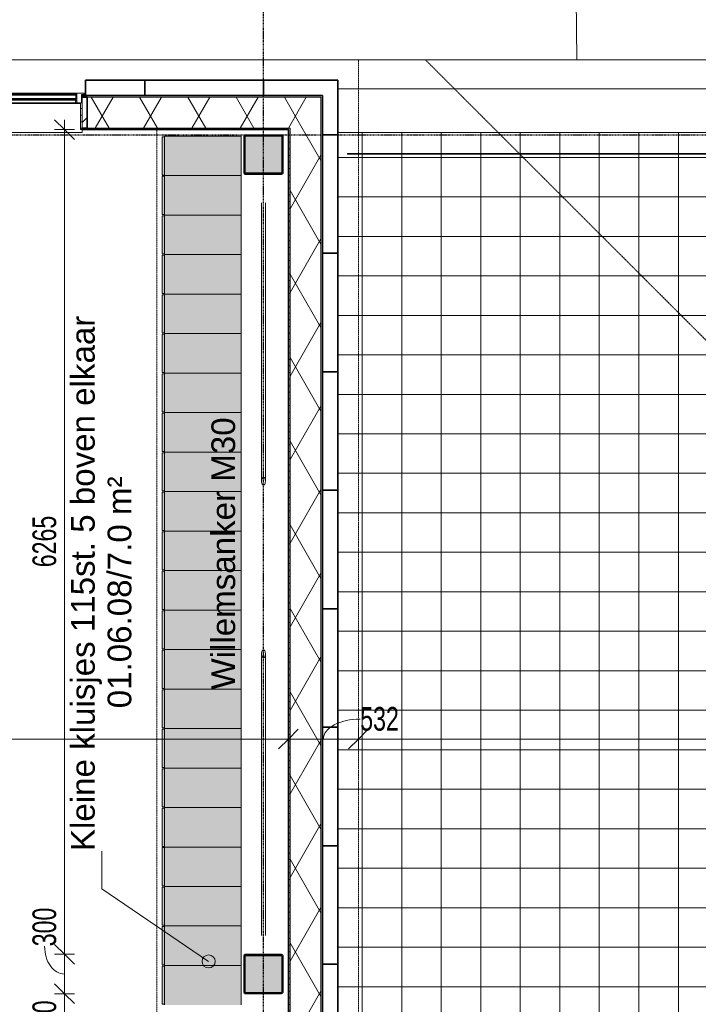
# Model space of a CAD drawing. Header units: millimetres. Extents: x -80560 to 110805, y -11020 to 52719.
# Tile 181 of 184: x 81644 to 86796, y 41195 to 48675. Entities that reach past the tile are written whole.
import ezdxf

# ---------------------------------------------------------------- set-up
doc = ezdxf.new("R2010")
doc.units = ezdxf.units.MM
for name, pattern in [('CENTER2', [20, 8, -4, 4, -4]), ('DASHED2', [6, 4, -2]), ('DASHED2-1', [3, 2, -1])]:
    doc.linetypes.add(name, pattern=pattern)
for name, color, linetype, lineweight in [('A-ANNO-DIMS', 211, 'Continuous', 9), ('A-ANNO-DIMS-100', 211, 'Continuous', 9), ('A-AREA', 32, 'DASHED2', 18), ('A-AREA-IDEN', 2, 'Continuous', 9), ('A-DETL-HDLN', 90, 'DASHED2', 18), ('A-DETL-MBND', 5, 'Continuous', 18), ('A-FLOR-HRAL', 11, 'Continuous', 18), ('A-FLOR-OVHD', 1, 'DASHED2-1', 18), ('A-FLOR-PATT', 8, 'Continuous', 18), ('A-GENM', 13, 'Continuous', 18), ('A-GLAZ', 151, 'Continuous', 18), ('A-GLAZ-SILL', 1, 'Continuous', 18), ('A-WALL', 113, 'Continuous', 35), ('A-WALL-PATT', 111, 'Continuous', 35), ('S-BEAM', 12, 'Continuous', 18), ('S-BEAM-IDEN', 2, 'Continuous', 9), ('S-COLS', 52, 'Continuous', 18), ('S-GRID', 1, 'Continuous', 9)]:
    doc.layers.add(name, color=color, linetype=linetype, lineweight=lineweight)
doc.styles.add('Arial', font='arial.ttf', dxfattribs={"height": 180})
doc.styles.add('Arial_5', font='arial.ttf', dxfattribs={"width": 0.7, "height": 180})
doc.dimstyles.new('n3o_1_8', dxfattribs={"dimscale": 304.8, "dimtxt": 183.646692, "dimasz": 0.492126, "dimexe": 0.246063, "dimexo": 0.0625, "dimgap": 0.032808, "dimtad": 1, "dimdec": 0, "dimdsep": 46, "dimtxsty": 'Arial_5', "dimblk1": 'OBLIQUE', "dimblk2": 'OBLIQUE', "dimsah": 1, "dimcen": 0.09, "dimdle": 0.246063, "dimazin": 0, "dimtfac": 1, "dimtdec": 4, "dimtix": 1, "dimtmove": 0, "dimatfit": 3, "dimfxl": 0.246063, "dimfxlon": 1, "dimtvp": 1, "dimtolj": 1, "dimtzin": 0, "dimarcsym": 2})
doc.dimstyles.new('n3o_1_8_2', dxfattribs={"dimscale": 304.8, "dimtxt": 183.646692, "dimasz": 0.492126, "dimexe": 0.246063, "dimexo": 0.0625, "dimgap": 0.032808, "dimtad": 1, "dimdec": 0, "dimdsep": 46, "dimtxsty": 'Arial_5', "dimblk1": 'OBLIQUE', "dimblk2": 'OBLIQUE', "dimsah": 1, "dimcen": 0.09, "dimdle": 0.246063, "dimazin": 0, "dimtfac": 1, "dimtdec": 4, "dimtix": 1, "dimtmove": 1, "dimatfit": 3, "dimfxl": 0.246063, "dimfxlon": 1, "dimtvp": 1, "dimtolj": 1, "dimtzin": 0, "dimarcsym": 2})
pattern_1 = [(45, (0, 0), (-99.99975, 99.99975), []), (45, (85, 0), (-99.99975, 99.99975), []), (45, (90, 0), (-99.99975, 99.99975), []), (45, (95, 0), (-99.99975, 99.99975), []), (45, (100, 0), (-99.99975, 99.99975), []), (45, (105, 0), (-99.99975, 99.99975), []), (45, (110, 0), (-99.99975, 99.99975), []), (45, (115, 0), (-99.99975, 99.99975), [])]
pattern_2 = [(60, (24894.82, 0), (-274.963, 158.75), []), (120, (24894.82, 0), (-274.963, -158.75), [])]

# ---------------------------------------------------------------- blocks, each defined once
blk = doc.blocks.new('Leonardo College_EHA_1489_R18_CF_situatie_2020_rvt-1-DO_01 eerste verdieping')
at = {"layer": 'A-DETL-MBND', "color": 254}
for p, q in [((60968.4, 49580.6), (60979.2, 48371)), ((60979.2, 48371), (60968.4, 49580.6))]:
    blk.add_line(p, q, dxfattribs=at)
blk = doc.blocks.new('NLRS_28_SCO_UN_staalkolom koker betongevuld_gen_CGA - kolom A-V324-DO_01 eerste verdieping')
at = {"layer": 'S-COLS', "lineweight": 5}
h = blk.add_hatch(dxfattribs=at)
h.set_pattern_fill('FP_139', color=256, style=0, pattern_type=2)
h.set_pattern_definition([(45, (-58600, -47650), (-99.99975, 99.99975), []), (45, (-58515, -47650), (-99.99975, 99.99975), []), (45, (-58510, -47650), (-99.99975, 99.99975), []), (45, (-58505, -47650), (-99.99975, 99.99975), []), (45, (-58500, -47650), (-99.99975, 99.99975), []), (45, (-58495, -47650), (-99.99975, 99.99975), []), (45, (-58490, -47650), (-99.99975, 99.99975), []), (45, (-58485, -47650), (-99.99975, 99.99975), [])])
h.paths.add_polyline_path([(-138, -150), (138, -150), (146.5, -146.5), (150, -138), (150, 138), (146.5, 146.5), (138, 150), (-138, 150), (-146.5, 146.5), (-150, 138), (-150, -138), (-146.5, -146.5)], flags=0)
h.paths.add_polyline_path([(-134, -142), (-139.7, -139.7), (-142, -134), (-142, 134), (-139.7, 139.7), (-134, 142), (134, 142), (139.7, 139.7), (142, 134), (142, -134), (139.7, -139.7), (134, -142), (89.2, -142)], flags=0)
at = {"layer": 'S-COLS', "lineweight": 9}
blk.add_hatch(color=256, dxfattribs=at).paths.add_polyline_path([(134, -142), (139.7, -139.7), (142, -134), (142, 134), (139.7, 139.7), (134, 142), (-134, 142), (-139.7, 139.7), (-142, 134), (-142, -134), (-139.7, -139.7), (-134, -142), (89.2, -142)], flags=0)
at = {"layer": 'S-COLS'}
for p, q in [((138, 150), (-138, 150)), ((-150, 138), (-150, -138)), ((-142, -134), (-142, 134)), ((-134, 142), (134, 142)), ((142, 134), (142, -134)), ((150, -138), (150, 138)), ((134, -142), (-134, -142)), ((-138, -150), (138, -150))]:
    blk.add_line(p, q, dxfattribs=at)
at = {"layer": 'S-COLS', "lineweight": 35}
for p, q in [((-142, 134), (-142, -134)), ((134, 142), (-134, 142)), ((142, -134), (142, 134)), ((-134, -142), (134, -142))]:
    blk.add_line(p, q, dxfattribs=at)
at = {"layer": 'S-COLS'}
for centre, radius, start, end in [((-138, 138), 12, 90, 180), ((138, 138), 12, 0, 90), ((-134, 134), 8, 90, 180), ((134, 134), 8, 0, 90), ((-138, -138), 12, 180, 270), ((-134, -134), 8, 180, 270), ((134, -134), 8, 270, 0), ((138, -138), 12, 270, 360)]:
    blk.add_arc(centre, radius, start, end, dxfattribs=at)
at = {"layer": 'S-COLS', "lineweight": 35}
for centre, start, end in [((-134, 134), 90, 180), ((134, 134), 360, 90), ((-134, -134), 180, 270), ((134, -134), 270, 360)]:
    blk.add_arc(centre, 8, start, end, dxfattribs=at)
blk = doc.blocks.new('NLRS_28_SCO_UN_staalkolom koker betongevuld_gen_CGA - kolom A-1207010-DO_01 eerste verdieping')
at = {"layer": 'S-COLS', "lineweight": 5}
h = blk.add_hatch(dxfattribs=at)
h.set_pattern_fill('FP_140', color=256, style=0, pattern_type=2)
h.set_pattern_definition([(45, (-58600, -41425), (-99.99975, 99.99975), []), (45, (-58515, -41425), (-99.99975, 99.99975), []), (45, (-58510, -41425), (-99.99975, 99.99975), []), (45, (-58505, -41425), (-99.99975, 99.99975), []), (45, (-58500, -41425), (-99.99975, 99.99975), []), (45, (-58495, -41425), (-99.99975, 99.99975), []), (45, (-58490, -41425), (-99.99975, 99.99975), []), (45, (-58485, -41425), (-99.99975, 99.99975), [])])
h.paths.add_polyline_path([(138, -150), (146.5, -146.5), (150, -138), (150, 138), (146.5, 146.5), (138, 150), (-138, 150), (-146.5, 146.5), (-150, 138), (-150, -138), (-146.5, -146.5), (-138, -150), (89.2, -150)], flags=0)
h.paths.add_polyline_path([(89.2, -142), (-134, -142), (-139.7, -139.7), (-142, -134), (-142, 134), (-139.7, 139.7), (-134, 142), (134, 142), (139.7, 139.7), (142, 134), (142, -134), (139.7, -139.7), (134, -142)], flags=0)
at = {"layer": 'S-COLS', "lineweight": 9}
blk.add_hatch(color=256, dxfattribs=at).paths.add_polyline_path([(89.2, -142), (134, -142), (139.7, -139.7), (142, -134), (142, 134), (139.7, 139.7), (134, 142), (-134, 142), (-139.7, 139.7), (-142, 134), (-142, -134), (-139.7, -139.7), (-134, -142)], flags=0)
at = {"layer": 'S-COLS'}
for p, q in [((138, 150), (-138, 150)), ((-150, 138), (-150, -138)), ((-142, -134), (-142, 134)), ((-134, 142), (134, 142)), ((142, 134), (142, -134)), ((150, -138), (150, 138)), ((134, -142), (-134, -142)), ((-138, -150), (138, -150))]:
    blk.add_line(p, q, dxfattribs=at)
at = {"layer": 'S-COLS', "lineweight": 35}
for p, q in [((-142, 134), (-142, -134)), ((134, 142), (-134, 142)), ((142, -134), (142, 134)), ((-134, -142), (134, -142))]:
    blk.add_line(p, q, dxfattribs=at)
at = {"layer": 'S-COLS'}
for centre, radius, start, end in [((-138, 138), 12, 90, 180), ((138, 138), 12, 0, 90), ((-134, 134), 8, 90, 180), ((134, 134), 8, 0, 90), ((-138, -138), 12, 180, 270), ((-134, -134), 8, 180, 270), ((134, -134), 8, 270, 0), ((138, -138), 12, 270, 360)]:
    blk.add_arc(centre, radius, start, end, dxfattribs=at)
at = {"layer": 'S-COLS', "lineweight": 35}
for centre, start, end in [((-134, 134), 90, 180), ((134, 134), 360, 90), ((-134, -134), 180, 270), ((134, -134), 270, 360)]:
    blk.add_arc(centre, 8, start, end, dxfattribs=at)
blk = doc.blocks.new('NLRS_28_SF_UN_staalprofiel staaf_gen_CGA - Willemsanker M30-1203818-DO_01 eerste verdieping')
at = {"layer": 'S-BEAM', "lineweight": 5}
h = blk.add_hatch(dxfattribs=at)
h.set_pattern_fill('FP_156', color=256, style=0, pattern_type=2)
h.set_pattern_definition(pattern_1)
h.paths.add_polyline_path([(58597.2, 43828.3), (58602.8, 43828.3), (58607.9, 43832.4), (58612, 43839.8), (58614.4, 43849.8), (58614.9, 43860.9), (58613.4, 43871.6), (58610.1, 43880.4), (58605.4, 43886.3), (58602.8, 43887.8), (58597.2, 43887.8), (58592.1, 43883.8), (58588, 43876.3), (58585.6, 43866.4), (58585.1, 43855.3), (58586.6, 43844.6), (58589.9, 43835.7), (58594.6, 43829.9)], flags=0)
h = blk.add_hatch(dxfattribs=at)
h.set_pattern_fill('FP_156', color=256, style=0, pattern_type=2)
h.set_pattern_definition(pattern_1)
h.paths.add_polyline_path([(58597.2, 43828.3), (58602.8, 43828.3), (58607.9, 43832.4), (58612, 43839.8), (58614.4, 43849.8), (58614.9, 43860.9), (58613.4, 43871.6), (58610.1, 43880.4), (58605.4, 43886.3), (58602.8, 43887.8), (58597.2, 43887.8), (58592.1, 43883.8), (58588, 43876.3), (58585.6, 43866.4), (58585.1, 43855.3), (58586.6, 43844.6), (58589.9, 43835.7), (58594.6, 43829.9)], flags=0)
at = {"layer": 'S-BEAM', "lineweight": 9}
for p, q in [((58585, 43858.1), (58585, 41716.9)), ((58585, 43858.1), (58585, 41716.9)), ((58615, 41716.9), (58615, 43858.1)), ((58615, 41716.9), (58615, 43858.1))]:
    blk.add_line(p, q, dxfattribs=at)
at = {"layer": 'S-BEAM', "flags": 128}
for points in [[(58600, 43888.3), (58597.2, 43887.8), (58594.6, 43886.3), (58592.1, 43883.8), (58589.9, 43880.4), (58588, 43876.3), (58586.6, 43871.6), (58585.6, 43866.4), (58585.1, 43860.9), (58585.1, 43855.3), (58585.6, 43849.8), (58586.6, 43844.6), (58588, 43839.8), (58589.9, 43835.7), (58592.1, 43832.4), (58594.6, 43829.9), (58597.2, 43828.3), (58600, 43827.8)], [(58600, 43888.3), (58597.2, 43887.8), (58594.6, 43886.3), (58592.1, 43883.8), (58589.9, 43880.4), (58588, 43876.3), (58586.6, 43871.6), (58585.6, 43866.4), (58585.1, 43860.9), (58585.1, 43855.3), (58585.6, 43849.8), (58586.6, 43844.6), (58588, 43839.8), (58589.9, 43835.7), (58592.1, 43832.4), (58594.6, 43829.9), (58597.2, 43828.3), (58600, 43827.8)], [(58600, 43827.8), (58602.8, 43828.3), (58605.4, 43829.9), (58607.9, 43832.4), (58610.1, 43835.7), (58612, 43839.8), (58613.4, 43844.6), (58614.4, 43849.8), (58614.9, 43855.3), (58614.9, 43860.9), (58614.4, 43866.4), (58613.4, 43871.6), (58612, 43876.3), (58610.1, 43880.4), (58607.9, 43883.8), (58605.4, 43886.3), (58602.8, 43887.8), (58600, 43888.3)], [(58600, 43827.8), (58602.8, 43828.3), (58605.4, 43829.9), (58607.9, 43832.4), (58610.1, 43835.7), (58612, 43839.8), (58613.4, 43844.6), (58614.4, 43849.8), (58614.9, 43855.3), (58614.9, 43860.9), (58614.4, 43866.4), (58613.4, 43871.6), (58612, 43876.3), (58610.1, 43880.4), (58607.9, 43883.8), (58605.4, 43886.3), (58602.8, 43887.8), (58600, 43888.3)]]:
    blk.add_lwpolyline(points, dxfattribs=at)
blk = doc.blocks.new('NLRS_28_SF_UN_staalprofiel staaf_gen_CGA - Willemsanker M30-1253668-DO_01 eerste verdieping')
at = {"layer": 'S-BEAM', "lineweight": 9}
for p, q in [((58585, 47282.6), (58585, 45168.6)), ((58585, 47282.6), (58585, 45168.6)), ((58615, 45168.6), (58615, 47282.6)), ((58615, 45168.6), (58615, 47282.6))]:
    blk.add_line(p, q, dxfattribs=at)
at = {"layer": 'S-BEAM', "flags": 128}
for points in [[(58600, 45198.6), (58597.2, 45198.1), (58594.6, 45196.6), (58592.1, 45194.1), (58589.9, 45190.8), (58588, 45186.7), (58586.6, 45182), (58585.6, 45176.8), (58585.1, 45171.4), (58585.1, 45165.9), (58585.6, 45160.4), (58586.6, 45155.3), (58588, 45150.6), (58589.9, 45146.5), (58592.1, 45143.2), (58594.6, 45140.7), (58597.2, 45139.2), (58600, 45138.7)], [(58600, 45198.6), (58597.2, 45198.1), (58594.6, 45196.6), (58592.1, 45194.1), (58589.9, 45190.8), (58588, 45186.7), (58586.6, 45182), (58585.6, 45176.8), (58585.1, 45171.4), (58585.1, 45165.9), (58585.6, 45160.4), (58586.6, 45155.3), (58588, 45150.6), (58589.9, 45146.5), (58592.1, 45143.2), (58594.6, 45140.7), (58597.2, 45139.2), (58600, 45138.7)], [(58600, 45138.7), (58602.8, 45139.2), (58605.4, 45140.7), (58607.9, 45143.2), (58610.1, 45146.5), (58612, 45150.6), (58613.4, 45155.3), (58614.4, 45160.4), (58614.9, 45165.9), (58614.9, 45171.4), (58614.4, 45176.8), (58613.4, 45182), (58612, 45186.7), (58610.1, 45190.8), (58607.9, 45194.1), (58605.4, 45196.6), (58602.8, 45198.1), (58600, 45198.6)], [(58600, 45138.7), (58602.8, 45139.2), (58605.4, 45140.7), (58607.9, 45143.2), (58610.1, 45146.5), (58612, 45150.6), (58613.4, 45155.3), (58614.4, 45160.4), (58614.9, 45165.9), (58614.9, 45171.4), (58614.4, 45176.8), (58613.4, 45182), (58612, 45186.7), (58610.1, 45190.8), (58607.9, 45194.1), (58605.4, 45196.6), (58602.8, 45198.1), (58600, 45198.6)]]:
    blk.add_lwpolyline(points, dxfattribs=at)
blk = doc.blocks.new('19112_SW_LeonardoCollege_R2020_rvt-1-DO_01 eerste verdieping')
at = {"color": 9, "lineweight": 9}
for name, p in [('NLRS_28_SCO_UN_staalkolom koker betongevuld_gen_CGA - kolom A-V324-DO_01 eerste verdieping', (58600, 47650)), ('NLRS_28_SF_UN_staalprofiel staaf_gen_CGA - Willemsanker M30-1253668-DO_01 eerste verdieping', (0, 0)), ('NLRS_28_SF_UN_staalprofiel staaf_gen_CGA - Willemsanker M30-1203818-DO_01 eerste verdieping', (0, 0)), ('NLRS_28_SCO_UN_staalkolom koker betongevuld_gen_CGA - kolom A-1207010-DO_01 eerste verdieping', (58600, 41425))]:
    blk.add_blockref(name, p, dxfattribs=at)
blk = doc.blocks.new('Basic Wall _ 41_WA_n3o_cladding_vertikaal_random_100mm_oorspronkelijk - ___-31301000-DO_01 eerste verdieping')
at = {"layer": 'A-WALL', "lineweight": 18}
for p, q in [((13029, 48371), (79171, 48371)), ((57250, 48101), (57218, 48101)), ((57223, 48099), (57218, 48099))]:
    blk.add_line(p, q, dxfattribs=at)
blk = doc.blocks.new('NLRS_41_GM_WPB_spouwlat-SH_generiek_ISR - 235x38-V95-DO_01 eerste verdieping')
at = {"layer": 'A-GENM'}
h = blk.add_hatch(dxfattribs=at)
h.set_pattern_fill('FP_52', color=256, style=0, pattern_type=2)
h.set_pattern_definition([(45, (0, 0), (-141.42136, 141.42136), [])])
h.paths.add_polyline_path([(57261, 47852), (57261, 48087), (57223, 48087), (57223, 47852)], flags=0)
for p, q in [((57261, 48087), (57223, 48087)), ((57223, 48087), (57223, 47852)), ((57261, 47852), (57261, 48087)), ((57223, 47852), (57261, 47852))]:
    blk.add_line(p, q, dxfattribs=at)
blk = doc.blocks.new('41_dagkanten_SH_generiek_ISR - 12x204_5-V96-DO_01 eerste verdieping')
at = {"layer": 'A-GENM'}
h = blk.add_hatch(dxfattribs=at)
h.set_pattern_fill('FP_53', color=256, style=0, pattern_type=2)
h.set_pattern_definition([(0, (0, 0), (0, 50), [])])
h.paths.add_polyline_path([(57211, 47839.5), (57223, 47839.5), (57223, 48044), (57211, 48044), (57211, 47914.3)], flags=0)
for p, q in [((57211, 48044), (57211, 47839.5)), ((57223, 48044), (57218, 48044)), ((57223, 47839.5), (57223, 48044)), ((57211, 47839.5), (57223, 47839.5))]:
    blk.add_line(p, q, dxfattribs=at)
blk = doc.blocks.new('merk 1800 vast glas - std-31563602-DO_01 eerste verdieping')
at = {"layer": 'A-GLAZ'}
for p, q in [((-812, 0), (-890, 0)), ((-890, 0), (-890, -10)), ((-812, -4), (-812, 0)), ((890, 0), (812, 0)), ((812, 0), (812, -4)), ((890, -10), (890, 0)), ((-890, -10), (-868, -10)), ((-868, -10), (-868, -72)), ((-868, -72), (-834, -72)), ((-834, -72), (-834, -4)), ((-834, -4), (-812, -4)), ((812, -4), (834, -4)), ((834, -4), (834, -72)), ((834, -72), (868, -72)), ((868, -72), (868, -10)), ((868, -10), (890, -10))]:
    blk.add_line(p, q, dxfattribs=at)
at = {"layer": 'A-GLAZ-SILL'}
for p, q in [((812, 0), (-812, 0)), ((812, -4), (-812, -4))]:
    blk.add_line(p, q, dxfattribs=at)
blk = doc.blocks.new('73_EHA_locker - 73_EHA_locker-30391277-DO_01 eerste verdieping')
at = {"layer": 'A-GENM'}
for points in [[(-295, 0), (-5, 0), (-5, 20), (-295, 20)], [(-300, -251.8), (-300, -580), (0, -580), (0, 0), (-300, 0)]]:
    blk.add_hatch(color=256, dxfattribs=at).paths.add_polyline_path(points, flags=0)
for p, q in [((0, 0), (-300, 0)), ((-300, 0), (-300, -580)), ((-5, 20), (-295, 20)), ((-295, 20), (-295, 0)), ((-295, 0), (-5, 0)), ((-5, 0), (-5, 20)), ((0, -580), (0, 0)), ((-300, -580), (0, -580))]:
    blk.add_line(p, q, dxfattribs=at)
blk = doc.blocks.new('73_EHA_locker - 73_EHA_locker-V243-DO_01 eerste verdieping')
at = {"layer": 'A-GENM'}
for points in [[(-295, 0), (-5, 0), (-5, 20), (-295, 20)], [(-300, 0), (-300, -580), (0, -580), (0, 0)]]:
    blk.add_hatch(color=256, dxfattribs=at).paths.add_polyline_path(points, flags=0)
for p, q in [((0, 0), (-300, 0)), ((-5, 20), (-295, 20)), ((-295, 20), (-295, 0)), ((-295, 0), (-5, 0)), ((-5, 0), (-5, 20)), ((0, -580), (0, 0)), ((-300, -580), (0, -580))]:
    blk.add_line(p, q, dxfattribs=at)
blk = doc.blocks.new('41_gen_mod_n3o_dakrand profiel - waterslag_roval_type barok_b 250-32990107-DO_01 eerste verdieping')
at = {"layer": 'A-GENM'}
for p, q in [((9924.75, 0), (-9857.75, 0)), ((9594.75, -330), (-9857.75, -330))]:
    blk.add_line(p, q, dxfattribs=at)
blk = doc.blocks.new('30_n3o_RT72_glas met glaslat - Type 1-33604115-DO_01 eerste verdieping')
at = {"layer": 'A-GENM'}
for points in [[(416.3, -11), (829, -11), (829, -5), (-829, -5), (-829, -11), (-171, -11)], [(416.3, -41), (829, -41), (829, -35), (-829, -35), (-829, -41), (-171, -41)]]:
    blk.add_hatch(color=256, dxfattribs=at).paths.add_polyline_path(points, flags=0)
for p, q in [((829, -5), (-829, -5)), ((-829, -5), (-829, -11)), ((-825, -5), (-829, -5)), ((-829, -5), (-829, -41)), ((-829, -11), (829, -11)), ((829, -35), (-829, -35)), ((-829, -35), (-829, -41)), ((-829, -41), (829, -41)), ((-829, -41), (-825, -41)), ((-825, -41), (-825, -5)), ((829, -5), (825, -5)), ((825, -5), (825, -41)), ((825, -41), (829, -41)), ((829, -11), (829, -5)), ((829, -41), (829, -5)), ((829, -41), (829, -35))]:
    blk.add_line(p, q, dxfattribs=at)
blk = doc.blocks.new('DPWP_30_n3o_RT72_glas met glaslat Frame1 - Type 1-33604118-DO_01 eerste verdieping')
at = {"layer": 'A-GENM'}
for p, q in [((-822, -7.8), (-834, -15)), ((-834, -27), (-822, -27)), ((822, -7.8), (-822, -7.8)), ((-822, -7.8), (-822, -27)), ((-822, -27), (-822, -7.8)), ((-822, -27), (822, -27)), ((822, -27), (822, -7.8)), ((834, -15), (822, -7.8)), ((822, -7.8), (822, -27)), ((822, -27), (834, -27))]:
    blk.add_line(p, q, dxfattribs=at)
blk = doc.blocks.new('NLRS_42_GM_ISR_vensterbank_kunststeen-SH_generiek_ISR - 220x20-33891736-DO_01 eerste verdieping')
at = {"layer": 'A-GENM'}
for p, q in [((-873, 0), (861, 0)), ((-873, -220), (-873, -199.5)), ((873, -220), (-873, -220)), ((873, -199.5), (873, -220))]:
    blk.add_line(p, q, dxfattribs=at)
blk = doc.blocks.new('Railing - Railing-34319604-DO_01 eerste verdieping')
at = {"layer": 'A-FLOR-HRAL'}
for p, q in [((78457.5, 47657.5), (59237, 47657.5)), ((59237, 47652.5), (59237, 47657.5)), ((59237, 47652.5), (78452.5, 47652.5))]:
    blk.add_line(p, q, dxfattribs=at)
blk = doc.blocks.new('DIMBLOCK158-DO_01 eerste verdieping')
at = {"layer": 'A-ANNO-DIMS-100'}
for p, q in [((68019.8, 43210.2), (68094.8, 43285.2)), ((68019.8, 43285.2), (68019.8, 43135.2)), ((68019.8, 43210.2), (68019.8, 43285.2)), ((83684.3, 43210.2), (83759.3, 43285.2)), ((83684.3, 43285.2), (83684.3, 43135.2)), ((83684.3, 43210.2), (83684.3, 43285.2)), ((68019.8, 43210.2), (67944.8, 43135.2)), ((68019.8, 43210.2), (83684.3, 43210.2)), ((83684.3, 43210.2), (83609.3, 43135.2))]:
    blk.add_line(p, q, dxfattribs=at)
at = {"layer": 'A-ANNO-DIMS-100', "color": 0, "insert": (75611.9, 43453.9), "char_height": 180, "width": 576.368, "attachment_point": 1, "line_spacing_factor": 0.941778, "style": 'Arial_5'}
blk.add_mtext('15665', dxfattribs=at)
blk = doc.blocks.new('_Oblique')
at = {"color": 0, "linetype": 'ByBlock', "lineweight": -2}
blk.add_line((-0.5, -0.5), (0.5, 0.5), dxfattribs=at)
blk = doc.blocks.new('DIMBLOCK159-DO_01 eerste verdieping')
at = {"layer": 'A-ANNO-DIMS-100'}
for p, q in [((83684.3, 43210.2), (83759.3, 43285.2)), ((83684.3, 43285.2), (83684.3, 43135.2)), ((83684.3, 43210.2), (83684.3, 43285.2)), ((84215.8, 43210.2), (84290.8, 43285.2)), ((84215.8, 43285.2), (84215.8, 43135.2)), ((84215.8, 43210.2), (84215.8, 43285.2)), ((83684.3, 43210.2), (83609.3, 43135.2)), ((83684.3, 43210.2), (84215.8, 43210.2)), ((84215.8, 43210.2), (84140.8, 43135.2))]:
    blk.add_line(p, q, dxfattribs=at)
blk.add_ellipse((84229.5, 43210.2), major_axis=(279.5, 0), ratio=0.541251, start_param=1.570796, end_param=3.141593, dxfattribs=at)
at = {"layer": 'A-ANNO-DIMS-100', "color": 0, "insert": (84229.5, 43453.9), "char_height": 180, "width": 345.821, "attachment_point": 1, "line_spacing_factor": 0.941778, "style": 'Arial_5'}
blk.add_mtext('532', dxfattribs=at)
blk = doc.blocks.new('DIMBLOCK160-DO_01 eerste verdieping')
at = {"layer": 'A-ANNO-DIMS-100'}
for p, q in [((84215.8, 43210.2), (84290.8, 43285.2)), ((84215.8, 43285.2), (84215.8, 43135.2)), ((84215.8, 43210.2), (84215.8, 43285.2)), ((103494.8, 43210.2), (103569.8, 43285.2)), ((103494.8, 43285.2), (103494.8, 43135.2)), ((103494.8, 43210.2), (103494.8, 43285.2)), ((84215.8, 43210.2), (84140.8, 43135.2)), ((84215.8, 43210.2), (103494.8, 43210.2)), ((103494.8, 43210.2), (103419.8, 43135.2))]:
    blk.add_line(p, q, dxfattribs=at)
at = {"layer": 'A-ANNO-DIMS-100', "color": 0, "insert": (93615.2, 43453.9), "char_height": 180, "width": 576.368, "attachment_point": 1, "line_spacing_factor": 0.941778, "style": 'Arial_5'}
blk.add_mtext('19279', dxfattribs=at)
blk = doc.blocks.new('DIMBLOCK282-DO_01 eerste verdieping')
at = {"layer": 'A-ANNO-DIMS-100'}
for p, q in [((81984.7, 47839.5), (81909.7, 47914.5)), ((81984.7, 47914.5), (81984.7, 41575)), ((82059.7, 47839.5), (81909.7, 47839.5)), ((81984.7, 47839.5), (82059.7, 47764.5)), ((81984.7, 47839.5), (82059.7, 47839.5)), ((81984.7, 41575), (81909.7, 41650)), ((82059.7, 41575), (81909.7, 41575)), ((81984.7, 41575), (82059.7, 41500)), ((81984.7, 41575), (82059.7, 41575))]:
    blk.add_line(p, q, dxfattribs=at)
at = {"layer": 'A-ANNO-DIMS-100', "color": 0, "insert": (81741.1, 44515.1), "char_height": 180, "width": 461.094, "attachment_point": 1, "rotation": 90, "line_spacing_factor": 0.941778, "style": 'Arial_5'}
blk.add_mtext('6265', dxfattribs=at)
blk = doc.blocks.new('DIMBLOCK283-DO_01 eerste verdieping')
at = {"layer": 'A-ANNO-DIMS-100'}
for p, q in [((81984.7, 41575), (81909.7, 41650)), ((82059.7, 41575), (81909.7, 41575)), ((81984.7, 41575), (81984.7, 41275)), ((81984.7, 41575), (82059.7, 41500)), ((81984.7, 41575), (82059.7, 41575)), ((81984.7, 41275), (81909.7, 41350)), ((82059.7, 41275), (81909.7, 41275)), ((81984.7, 41275), (82059.7, 41200)), ((81984.7, 41275), (82059.7, 41275))]:
    blk.add_line(p, q, dxfattribs=at)
blk.add_ellipse((81984.7, 41635.7), major_axis=(0, 210.7), ratio=0.717862, start_param=1.570796, end_param=3.141593, dxfattribs=at)
at = {"layer": 'A-ANNO-DIMS-100', "color": 0, "insert": (81741.1, 41635.7), "char_height": 180, "width": 345.821, "attachment_point": 1, "rotation": 90, "line_spacing_factor": 0.941778, "style": 'Arial_5'}
blk.add_mtext('300', dxfattribs=at)
blk = doc.blocks.new('DIMBLOCK284-DO_01 eerste verdieping')
at = {"layer": 'A-ANNO-DIMS-100'}
for p, q in [((81984.7, 41275), (81909.7, 41350)), ((82059.7, 41275), (81909.7, 41275)), ((81984.7, 41275), (81984.7, 40875)), ((81984.7, 41275), (82059.7, 41200)), ((81984.7, 41275), (82059.7, 41275)), ((81984.7, 40875), (81909.7, 40950)), ((82059.7, 40875), (81909.7, 40875)), ((81984.7, 40875), (82059.7, 40800)), ((81984.7, 40875), (82059.7, 40875))]:
    blk.add_line(p, q, dxfattribs=at)
at = {"layer": 'A-ANNO-DIMS-100', "color": 0, "insert": (81741.1, 40930.9), "char_height": 180, "width": 345.821, "attachment_point": 1, "rotation": 90, "line_spacing_factor": 0.941778, "style": 'Arial_5'}
blk.add_mtext('400', dxfattribs=at)

msp = doc.modelspace()

# ---------------------------------------------------------------- hatches: boundary and pattern name
at = {"layer": 'A-AREA-IDEN'}
h = msp.add_hatch(color=256, dxfattribs=at)
edge = h.paths.add_edge_path(flags=0)
edge.add_arc((83078.5, 41520.9), 50, 0, 360)
at = {"layer": 'A-FLOR-PATT'}
h = msp.add_hatch(dxfattribs=at)
h.set_pattern_fill('FP_178', color=256, style=0, pattern_type=2)
h.set_pattern_definition([(270, (88144.82, 29028.5), (300, 2e-14), []), (0, (88144.82, 29028.5), (0, 300), [])])
h.paths.add_polyline_path([(93275.1, 9991), (94444.8, 9991), (94444.8, 10109.6), (94344.8, 10109.6), (94344.8, 10189.6), (94444.8, 10189.6), (94444.8, 13600), (93454.8, 13600), (93454.8, 31150), (94444.8, 31150), (94444.8, 34479), (94294.8, 34479), (94294.8, 34622.3), (94244.8, 34621.4), (94244.8, 34645), (94194.8, 34645), (94194.8, 34735), (94294.8, 34735), (94294.8, 35031), (103513.8, 35031), (103513.8, 35031.5), (103513.8, 41250), (103352.3, 41249.1), (103351.6, 35192.5), (94099.8, 35193.2), (94099.8, 35197.5), (103347.3, 35198.3), (103347.3, 41250), (103308.8, 41250), (103308.8, 41750), (103347.3, 41750), (103347.2, 47652.5), (84131.8, 47653.2), (84131.8, 47657.5), (103352.3, 47656.8), (103352.3, 41750), (103513.8, 41750), (103513.8, 47819), (103513.3, 47819), (84060.8, 47819), (84060.8, 40600), (83943.8, 40600), (83943.8, 40568), (83950.8, 40568), (83950.8, 40590), (83960.8, 40590), (83960.8, 39710), (83950.8, 39710), (83950.8, 39732), (83943.8, 39732), (83943.8, 39700), (84060.8, 39700), (84060.8, 38800), (83943.8, 38800), (83943.8, 38768), (83950.8, 38768), (83950.8, 38790), (83960.8, 38790), (83960.8, 36110), (83950.8, 36110), (83950.8, 36132), (83943.8, 36132), (83943.8, 36100), (84060.8, 36100), (84060.8, 35766), (85294.8, 35766), (85294.8, 35649), (85326.8, 35649), (85326.8, 35656), (85304.8, 35656), (85304.8, 35666), (87984.8, 35666), (87984.8, 35656), (87962.8, 35656), (87962.8, 35649), (87994.8, 35649), (87994.8, 35766), (89460.8, 35766), (89460.8, 32950), (89343.8, 32950), (89343.8, 32918), (89350.8, 32918), (89350.8, 32940), (89360.8, 32940), (89360.8, 31738), (89350.8, 31738), (89350.8, 31760), (89343.8, 31760), (89343.8, 31638), (89350.8, 31638), (89350.8, 31660), (89360.8, 31660), (89360.8, 27445), (89350.8, 27445), (89350.8, 27467), (89343.8, 27467), (89343.8, 27345), (89350.8, 27345), (89350.8, 27367), (89360.8, 27367), (89360.8, 23960), (89350.8, 23960), (89350.8, 23982), (89343.8, 23982), (89343.8, 23950), (89460.8, 23950), (89460.8, 21250), (89343.8, 21250), (89343.8, 21218), (89350.8, 21218), (89350.8, 21240), (89360.8, 21240), (89360.8, 18560), (89350.8, 18560), (89350.8, 18582), (89343.8, 18582), (89343.8, 18550), (89460.8, 18550), (89460.8, 15850), (89343.8, 15850), (89343.8, 15818), (89350.8, 15818), (89350.8, 15840), (89360.8, 15840), (89360.8, 13160), (89350.8, 13160), (89350.8, 13182), (89343.8, 13182), (89343.8, 13150), (89460.8, 13150), (89460.8, 12250), (89343.8, 12250), (89343.8, 12218), (89350.8, 12218), (89350.8, 12240), (89360.8, 12240), (89360.8, 10460), (89350.8, 10460), (89350.8, 10482), (89343.8, 10482), (89343.8, 10450), (89460.8, 10450), (89460.8, 9991), (91344.8, 9991), (91344.8, 10033), (91844.8, 10033), (91844.8, 9991), (92981.5, 9991)], flags=0)
h.paths.add_polyline_path([(92834.6, 10152.5), (89531.8, 10153.2), (89531.8, 10157.5), (94333.8, 10156.8), (94333.8, 10152.5), (92981.5, 10152.5)], flags=0)
h.paths.add_polyline_path([(92518.2, 15188.5), (92178.2, 15228.5), (92518.2, 15268.5)], flags=0)
h.paths.add_polyline_path([(90691.4, 15188.5), (90691.4, 15268.5), (91031.4, 15228.5)], flags=0)
h.paths.add_polyline_path([(89350.8, 27372), (89350.8, 27440), (89360.8, 27440), (89360.8, 27372), (89356.8, 27372)], flags=0)
h.paths.add_polyline_path([(89360.8, 31665), (89350.8, 31665), (89350.8, 31733), (89360.8, 31733)], flags=0)
h.paths.add_polyline_path([(83943.8, 35649), (83953.8, 35649), (83953.8, 35659), (83943.8, 35659)], flags=0)
h.paths.add_polyline_path([(93244.8, 36520), (92904.8, 36560), (93244.8, 36600)], flags=0)
h.paths.add_polyline_path([(89904.8, 39488.5), (89904.8, 39568.5), (90244.8, 39528.5)], flags=0)
h.paths.add_polyline_path([(96504.8, 39828.5), (96544.8, 40168.5), (96584.8, 39828.5)], flags=0)
h.paths.add_polyline_path([(96544.8, 43388.5), (96504.8, 43728.5), (96584.8, 43728.5)], flags=0)
at = {"layer": 'A-WALL-PATT', "lineweight": 18}
h = msp.add_hatch(dxfattribs=at)
h.set_pattern_fill('FP_49', color=256, style=0, pattern_type=2)
h.set_pattern_definition([(180, (61069.82, 48099), (1e-13, -50), [])])
h.paths.add_polyline_path([(83931.8, 48087), (83943.8, 48087), (83943.8, 48099), (82117.8, 48099), (82117.8, 48087), (83584, 48087)], flags=0)
h.paths.add_polyline_path([(80371.8, 48087), (80371.8, 48099), (79417.8, 48099), (79417.8, 48087), (80333.8, 48087)], flags=0)
h.paths.add_polyline_path([(78297.9, 48087), (78571.8, 48087), (78571.8, 48099), (75817.8, 48099), (75817.8, 48087), (77123.2, 48087)], flags=0)
h.paths.add_polyline_path([(72255.8, 48087), (74071.8, 48087), (74071.8, 48099), (72217.8, 48099), (72217.8, 48087)], flags=0)
h.paths.add_polyline_path([(70455.8, 48087), (71371.8, 48087), (71371.8, 48099), (70417.8, 48099), (70417.8, 48087)], flags=0)
h.paths.add_polyline_path([(68671.8, 48087), (68671.8, 48099), (66817.8, 48099), (66817.8, 48087), (68633.8, 48087)], flags=0)
h.paths.add_polyline_path([(65963.7, 48087), (65971.8, 48087), (65971.8, 48099), (60367.8, 48099), (60367.8, 48087), (65933.8, 48087)], flags=0)
h.paths.add_polyline_path([(58205.8, 48087), (59521.8, 48087), (59521.8, 48099), (58167.8, 48099), (58167.8, 48087)], flags=0)
h.paths.add_polyline_path([(55685.1, 48087), (57321.8, 48087), (57321.8, 48099), (55567.8, 48099), (55567.8, 48087), (55605.8, 48087)], flags=0)
h.paths.add_polyline_path([(52454.8, 48087), (52921.8, 48087), (52921.8, 48099), (52417.8, 48099), (52417.8, 48087)], flags=0)
h.paths.add_polyline_path([(48405.8, 48087), (49321.8, 48087), (49321.8, 48099), (48367.8, 48099), (48367.8, 48087)], flags=0)
h.paths.add_polyline_path([(50205.8, 48087), (51571.8, 48087), (51571.8, 48099), (50167.8, 48099), (50167.8, 48087)], flags=0)
h.paths.add_polyline_path([(45255.8, 48087), (46621.8, 48087), (46621.8, 48099), (45217.8, 48099), (45217.8, 48087)], flags=0)
h.paths.add_polyline_path([(42571.8, 48087), (42571.8, 48099), (41617.8, 48099), (41617.8, 48087), (42533.8, 48087)], flags=0)
h.paths.add_polyline_path([(40707.9, 48087), (40771.8, 48087), (40771.8, 48099), (38195.8, 48099), (38195.8, 48087), (39533.2, 48087)], flags=0)
h = msp.add_hatch(dxfattribs=at)
h.set_pattern_fill('FP_2', color=256, style=0, pattern_type=2)
h.set_pattern_definition(pattern_2)
h.paths.add_polyline_path([(83696.8, 47852), (83931.8, 47852), (83931.8, 48087), (82155.8, 48087), (82155.8, 47852), (83584, 47852)], flags=0)
h.paths.add_polyline_path([(80333.8, 47852), (80333.8, 48087), (79455.8, 48087), (79455.8, 47852), (80059.9, 47852)], flags=0)
h.paths.add_polyline_path([(78533.8, 47852), (78533.8, 48087), (75855.8, 48087), (75855.8, 47852), (78297.9, 47852)], flags=0)
h.paths.add_polyline_path([(73599.1, 47852), (74033.8, 47852), (74033.8, 48087), (72255.8, 48087), (72255.8, 47852), (72424.4, 47852)], flags=0)
h.paths.add_polyline_path([(71249.8, 47852), (71333.8, 47852), (71333.8, 48087), (70455.8, 48087), (70455.8, 47852), (70662.4, 47852)], flags=0)
h.paths.add_polyline_path([(68313, 47852), (68633.8, 47852), (68633.8, 48087), (66855.8, 48087), (66855.8, 47852), (67725.7, 47852)], flags=0)
h.paths.add_polyline_path([(65933.8, 47852), (65933.8, 48087), (60405.8, 48087), (60405.8, 47852), (65376.3, 47852)], flags=0)
h.paths.add_polyline_path([(59483.8, 47852), (59483.8, 48087), (58205.8, 48087), (58205.8, 47852), (59209.2, 47852)], flags=0)
h.paths.add_polyline_path([(57153.5, 47852), (57283.8, 47852), (57283.8, 48087), (55605.8, 48087), (55605.8, 47852), (56859.8, 47852)], flags=0)
h.paths.add_polyline_path([(51533.8, 47852), (51533.8, 48087), (50205.8, 48087), (50205.8, 47852), (51280.1, 47852)], flags=0)
h.paths.add_polyline_path([(52455.8, 47852), (52883.8, 47852), (52883.8, 48087), (52455.8, 48087), (52455.8, 47914.3)], flags=0)
h.paths.add_polyline_path([(49283.8, 47852), (49283.8, 48087), (48405.8, 48087), (48405.8, 47852), (48930.7, 47852)], flags=0)
h.paths.add_polyline_path([(46581.3, 47852), (46583.8, 47852), (46583.8, 48087), (45255.8, 48087), (45255.8, 47852), (45406.6, 47852)], flags=0)
h.paths.add_polyline_path([(40707.9, 47852), (40733.8, 47852), (40733.8, 48087), (38207.8, 48087), (38207.8, 47852), (39533.2, 47852)], flags=0)
h.paths.add_polyline_path([(42469.9, 47852), (42533.8, 47852), (42533.8, 48087), (41655.8, 48087), (41655.8, 47852), (41882.6, 47852)], flags=0)
h = msp.add_hatch(dxfattribs=at)
h.set_pattern_fill('FP_60', color=256, style=0, pattern_type=2)
h.set_pattern_definition([(90, (83943.82, 41744.25), (-50, -7e-14), [])])
h.paths.add_polyline_path([(83943.8, 35649), (83943.8, 36127), (83931.8, 36127), (83931.8, 35649)], flags=0)
h.paths.add_polyline_path([(83943.8, 38773), (83943.8, 39727), (83931.8, 39727), (83931.8, 38773)], flags=0)
h.paths.add_polyline_path([(83931.8, 40573), (83943.8, 40573), (83943.8, 48087), (83931.8, 48087), (83931.8, 40582.5)], flags=0)
h = msp.add_hatch(dxfattribs=at)
h.set_pattern_fill('FP_50', color=256, angle=-270, style=0, pattern_type=2)
h.set_pattern_definition([(270, (61069.82, 48099), (50, 2e-13), [])])
h.paths.add_polyline_path([(83684.3, 47839.5), (83696.8, 47839.5), (83696.8, 47852), (82117.8, 47852), (82117.8, 47839.5), (83584, 47839.5)], flags=0)
h.paths.add_polyline_path([(79417.8, 47839.5), (80371.8, 47839.5), (80371.8, 47852), (79417.8, 47852)], flags=0)
h.paths.add_polyline_path([(78571.8, 47839.5), (78571.8, 47852), (75817.8, 47852), (75817.8, 47839.5), (78297.9, 47839.5)], flags=0)
h.paths.add_polyline_path([(74071.8, 47839.5), (74071.8, 47852), (72217.8, 47852), (72217.8, 47839.5), (73599.1, 47839.5)], flags=0)
h.paths.add_polyline_path([(71371.8, 47839.5), (71371.8, 47852), (70417.8, 47852), (70417.8, 47839.5), (71249.8, 47839.5)], flags=0)
h.paths.add_polyline_path([(68671.8, 47839.5), (68671.8, 47852), (66817.8, 47852), (66817.8, 47839.5), (68313, 47839.5)], flags=0)
h.paths.add_polyline_path([(65963.7, 47839.5), (65971.8, 47839.5), (65971.8, 47852), (60367.8, 47852), (60367.8, 47839.5), (65376.3, 47839.5)], flags=0)
h.paths.add_polyline_path([(59521.8, 47839.5), (59521.8, 47852), (58167.8, 47852), (58167.8, 47839.5), (59502.9, 47839.5)], flags=0)
h.paths.add_polyline_path([(57321.8, 47839.5), (57321.8, 47852), (55567.8, 47852), (55567.8, 47839.5), (57153.5, 47839.5)], flags=0)
h.paths.add_polyline_path([(51571.8, 47839.5), (51571.8, 47852), (50167.8, 47852), (50167.8, 47839.5), (51280.1, 47839.5)], flags=0)
h.paths.add_polyline_path([(52417.8, 47839.5), (52921.8, 47839.5), (52921.8, 47852), (52417.8, 47852)], flags=0)
h.paths.add_polyline_path([(49321.8, 47839.5), (49321.8, 47852), (48367.8, 47852), (48367.8, 47839.5), (48930.7, 47839.5)], flags=0)
h.paths.add_polyline_path([(46621.8, 47839.5), (46621.8, 47852), (45217.8, 47852), (45217.8, 47839.5), (46581.3, 47839.5)], flags=0)
h.paths.add_polyline_path([(41882.6, 47839.5), (42571.8, 47839.5), (42571.8, 47852), (41617.8, 47852), (41617.8, 47839.5)], flags=0)
h.paths.add_polyline_path([(40707.9, 47839.5), (40771.8, 47839.5), (40771.8, 47852), (38442.8, 47852), (38442.8, 47839.5), (39533.2, 47839.5)], flags=0)
h = msp.add_hatch(dxfattribs=at)
h.set_pattern_fill('FP_61', color=256, angle=90, style=0, pattern_type=2)
h.set_pattern_definition([(180, (83943.82, 41744.25), (7e-14, -50), [])])
h.paths.add_polyline_path([(83696.8, 35402), (83696.8, 36127), (83684.3, 36127), (83684.3, 35402)], flags=0)
h.paths.add_polyline_path([(83684.3, 38773), (83696.8, 38773), (83696.8, 39727), (83684.3, 39727), (83684.3, 38916.2)], flags=0)
h.paths.add_polyline_path([(83696.8, 40573), (83696.8, 40787.5), (83684.3, 40787.5), (83684.3, 40573)], flags=0)
h.paths.add_polyline_path([(83696.8, 40862.5), (83696.8, 47839.5), (83684.3, 47839.5), (83684.3, 40862.5)], flags=0)
h = msp.add_hatch(dxfattribs=at)
h.set_pattern_fill('FP_2', color=256, style=0, pattern_type=2)
h.set_pattern_definition(pattern_2)
h.paths.add_polyline_path([(83931.8, 35637), (83931.8, 36089), (83696.8, 36089), (83696.8, 35637)], flags=0)
h.paths.add_polyline_path([(83931.8, 38811), (83931.8, 39689), (83696.8, 39689), (83696.8, 38811)], flags=0)
h.paths.add_polyline_path([(83696.8, 40611), (83931.8, 40611), (83931.8, 47852), (83696.8, 47852), (83696.8, 40787.5)], flags=0)

# ---------------------------------------------------------------- linework, layer by layer
at = {"layer": 'A-AREA', "linetype": 'DASHED2-1'}
msp.add_line((82684.8, 47839.5), (82684.8, 40875), dxfattribs=at)
at = {"layer": 'A-AREA-IDEN'}
for p, q in [((82267, 42073.4), (82267, 42359.1)), ((83078.5, 41520.9), (82267, 42073.4))]:
    msp.add_line(p, q, dxfattribs=at)
msp.add_circle((83078.5, 41520.9), 50, dxfattribs=at)
at = {"layer": 'A-DETL-HDLN'}
msp.add_line((91094.8, 42000), (84723.8, 48371), dxfattribs=at)
at = {"layer": 'A-FLOR-OVHD'}
for p, q in [((37923.8, 48371), (104065.3, 48371)), ((84215.8, 48371), (84215.8, 35921))]:
    msp.add_line(p, q, dxfattribs=at)
at = {"layer": 'A-WALL'}
for p, q in [((82144.8, 48216), (82144.8, 48099)), ((84060.8, 48216), (82144.8, 48216)), ((82594.8, 48099), (82594.8, 48216)), ((83494.8, 48099), (83494.8, 48216)), ((84060.8, 44200), (84060.8, 48216)), ((82117.8, 48099), (82117.8, 48087)), ((82117.8, 48099), (83943.8, 48099)), ((83943.8, 48099), (83943.8, 44200)), ((82117.8, 48087), (82155.8, 48087)), ((82155.8, 48087), (82155.8, 47852)), ((82155.8, 47852), (82117.8, 47852)), ((82117.8, 47852), (82117.8, 47839.5)), ((82117.8, 47839.5), (83684.3, 47839.5)), ((83684.3, 47839.5), (83684.3, 40875)), ((83943.8, 47800), (84060.8, 47800)), ((83943.8, 46900), (84060.8, 46900)), ((83943.8, 46000), (84060.8, 46000)), ((83943.8, 45100), (84060.8, 45100)), ((83943.8, 40573), (83943.8, 44200)), ((83943.8, 44200), (84060.8, 44200)), ((84060.8, 40600), (84060.8, 44200)), ((83943.8, 43300), (84060.8, 43300)), ((83943.8, 42400), (84060.8, 42400)), ((83943.8, 41500), (84060.8, 41500))]:
    msp.add_line(p, q, dxfattribs=at)
at = {"layer": 'A-WALL', "lineweight": 18}
for p, q in [((82112.8, 48087), (82117.8, 48087)), ((83931.8, 48087), (82155.8, 48087)), ((83931.8, 40611), (83931.8, 48087)), ((83696.8, 47852), (82155.8, 47852)), ((83696.8, 40611), (83696.8, 47852))]:
    msp.add_line(p, q, dxfattribs=at)
at = {"layer": 'S-GRID', "linetype": 'CENTER2', "lineweight": 25}
for p, q in [((83494.8, 4383.3), (83494.8, 52119.1)), ((29945.3, 47800), (110204.9, 47800))]:
    msp.add_line(p, q, dxfattribs=at)

# ---------------------------------------------------------------- block references
at = {"color": 250, "lineweight": 5}
for name in ['Leonardo College_EHA_1489_R18_CF_situatie_2020_rvt-1-DO_01 eerste verdieping', '19112_SW_LeonardoCollege_R2020_rvt-1-DO_01 eerste verdieping']:
    msp.add_blockref(name, (24894.8, 0), dxfattribs=at)
at = {"layer": 'A-FLOR-HRAL'}
msp.add_blockref('Railing - Railing-34319604-DO_01 eerste verdieping', (24894.8, 0), dxfattribs=at)
at = {"layer": 'A-GENM'}
for name, p in [('30_n3o_RT72_glas met glaslat - Type 1-33604115-DO_01 eerste verdieping', (81244.8, 48112)), ('41_gen_mod_n3o_dakrand profiel - waterslag_roval_type barok_b 250-32990107-DO_01 eerste verdieping', (93918.6, 48149)), ('NLRS_42_GM_ISR_vensterbank_kunststeen-SH_generiek_ISR - 220x20-33891736-DO_01 eerste verdieping', (81244.8, 48039)), ('DPWP_30_n3o_RT72_glas met glaslat Frame1 - Type 1-33604118-DO_01 eerste verdieping', (81244.8, 48071)), ('41_dagkanten_SH_generiek_ISR - 12x204_5-V96-DO_01 eerste verdieping', (24894.8, 0)), ('NLRS_41_GM_WPB_spouwlat-SH_generiek_ISR - 235x38-V95-DO_01 eerste verdieping', (24894.8, 0))]:
    msp.add_blockref(name, p, dxfattribs=at)
at = {"layer": 'A-GENM', "rotation": 90.00000000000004}
for name, p in [('73_EHA_locker - 73_EHA_locker-30391277-DO_01 eerste verdieping', (82744.8, 47790)), ('73_EHA_locker - 73_EHA_locker-30391277-DO_01 eerste verdieping', (82744.8, 47490)), ('73_EHA_locker - 73_EHA_locker-30391277-DO_01 eerste verdieping', (82744.8, 47190)), ('73_EHA_locker - 73_EHA_locker-30391277-DO_01 eerste verdieping', (82744.8, 46890)), ('73_EHA_locker - 73_EHA_locker-30391277-DO_01 eerste verdieping', (82744.8, 46590)), ('73_EHA_locker - 73_EHA_locker-30391277-DO_01 eerste verdieping', (82744.8, 46290)), ('73_EHA_locker - 73_EHA_locker-30391277-DO_01 eerste verdieping', (82744.8, 45990)), ('73_EHA_locker - 73_EHA_locker-30391277-DO_01 eerste verdieping', (82744.8, 45690)), ('73_EHA_locker - 73_EHA_locker-30391277-DO_01 eerste verdieping', (82744.8, 45390)), ('73_EHA_locker - 73_EHA_locker-30391277-DO_01 eerste verdieping', (82744.8, 45090)), ('73_EHA_locker - 73_EHA_locker-30391277-DO_01 eerste verdieping', (82744.8, 44790)), ('73_EHA_locker - 73_EHA_locker-30391277-DO_01 eerste verdieping', (82744.8, 44490)), ('73_EHA_locker - 73_EHA_locker-30391277-DO_01 eerste verdieping', (82744.8, 44190)), ('73_EHA_locker - 73_EHA_locker-30391277-DO_01 eerste verdieping', (82744.8, 43890)), ('73_EHA_locker - 73_EHA_locker-30391277-DO_01 eerste verdieping', (82744.8, 43590)), ('73_EHA_locker - 73_EHA_locker-30391277-DO_01 eerste verdieping', (82744.8, 43290)), ('73_EHA_locker - 73_EHA_locker-30391277-DO_01 eerste verdieping', (82744.8, 42990)), ('73_EHA_locker - 73_EHA_locker-30391277-DO_01 eerste verdieping', (82744.8, 42690)), ('73_EHA_locker - 73_EHA_locker-30391277-DO_01 eerste verdieping', (82744.8, 42390)), ('73_EHA_locker - 73_EHA_locker-30391277-DO_01 eerste verdieping', (82744.8, 42090)), ('73_EHA_locker - 73_EHA_locker-30391277-DO_01 eerste verdieping', (82744.8, 41790)), ('73_EHA_locker - 73_EHA_locker-V243-DO_01 eerste verdieping', (82744.8, 41490))]:
    msp.add_blockref(name, p, dxfattribs=at)
at = {"layer": 'A-GLAZ'}
msp.add_blockref('merk 1800 vast glas - std-31563602-DO_01 eerste verdieping', (81244.8, 48116), dxfattribs=at)
at = {"layer": 'A-WALL', "lineweight": 18}
msp.add_blockref('Basic Wall _ 41_WA_n3o_cladding_vertikaal_random_100mm_oorspronkelijk - ___-31301000-DO_01 eerste verdieping', (24894.8, 0), dxfattribs=at)

# ---------------------------------------------------------------- texts
at = {"layer": 'A-AREA-IDEN', "char_height": 180, "attachment_point": 1, "rotation": 90, "style": 'Arial'}
for s, insert, width in [('Kleine kluisjes 115st. 5 boven elkaar', (82033.9, 42359.1), 4721.939), ('01.06.08/7.0 m²', (82311.7, 43443.9), 2092.404)]:
    msp.add_mtext(s, dxfattribs=dict(at, insert=insert, width=width))
at = {"layer": 'S-BEAM-IDEN', "insert": (83099.8, 43586), "char_height": 180, "width": 2429.113, "attachment_point": 1, "rotation": 90, "style": 'Arial'}
msp.add_mtext('Willemsanker M30', dxfattribs=at)

# ---------------------------------------------------------------- dimensions: what is measured, and where the dimension line sits
at = {"layer": 'A-ANNO-DIMS'}
for base, p1, p2, override, picture, middle in [((81984.7399669, 41575), (82059.7399669, 47839.5), (82059.7399669, 41575), {"dimpost": '<>', "dimfxl": 6264.5}, 'DIMBLOCK282-DO_01 eerste verdieping', (81882.8368285, 44707.25)), ((81984.7, 40875), (82059.7, 41275), (82059.7, 40875), {"dimpost": '<>', "dimfxl": 400}, 'DIMBLOCK284-DO_01 eerste verdieping', (81882.8, 41075))]:
    dim = msp.add_linear_dim(base=base, p1=p1, p2=p2, angle=90, dimstyle='n3o_1_8', override=override, dxfattribs=at)
    dim.commit()
    dim.dimension.update_dxf_attribs({"geometry": picture, "text_midpoint": middle})
for base, p1, p2, override, picture, middle in [((83684.3189632, 43210.1931578), (68019.8189632, 43285.1931578), (83684.3189632, 43285.1931578), {"dimpost": '<>', "dimfxl": 15664.5}, 'DIMBLOCK158-DO_01 eerste verdieping', (75852.0689632, 43312.0962961)), ((103494.8, 43210.2), (84215.8, 43285.2), (103494.8, 43285.2), {"dimpost": '<>', "dimfxl": 19279}, 'DIMBLOCK160-DO_01 eerste verdieping', (93855.3, 43312.1))]:
    dim = msp.add_linear_dim(base=base, p1=p1, p2=p2, dimstyle='n3o_1_8', override=override, dxfattribs=at)
    dim.commit()
    dim.dimension.update_dxf_attribs({"geometry": picture, "text_midpoint": middle})
dim = msp.add_linear_dim(base=(84215.8189632, 43210.1931578), p1=(83684.3189632, 43285.1931578), p2=(84215.8189632, 43285.1931578), dimstyle='n3o_1_8_2', override={"dimpost": '<>', "dimfxl": 531.5}, dxfattribs=at)
dim.commit()
dim.dimension.update_dxf_attribs({"geometry": 'DIMBLOCK159-DO_01 eerste verdieping', "text_midpoint": (84402.4556143, 43333.8744985), "dimtype": 160})
dim = msp.add_linear_dim(base=(81984.7, 41275), p1=(82059.7, 41575), p2=(82059.7, 41275), angle=90, dimstyle='n3o_1_8_2', override={"dimpost": '<>', "dimfxl": 300}, dxfattribs=at)
dim.commit()
dim.dimension.update_dxf_attribs({"geometry": 'DIMBLOCK283-DO_01 eerste verdieping', "text_midpoint": (81861.1, 41808.6), "dimtype": 160, "text_rotation": 90})

doc.saveas('drawing.dxf')
